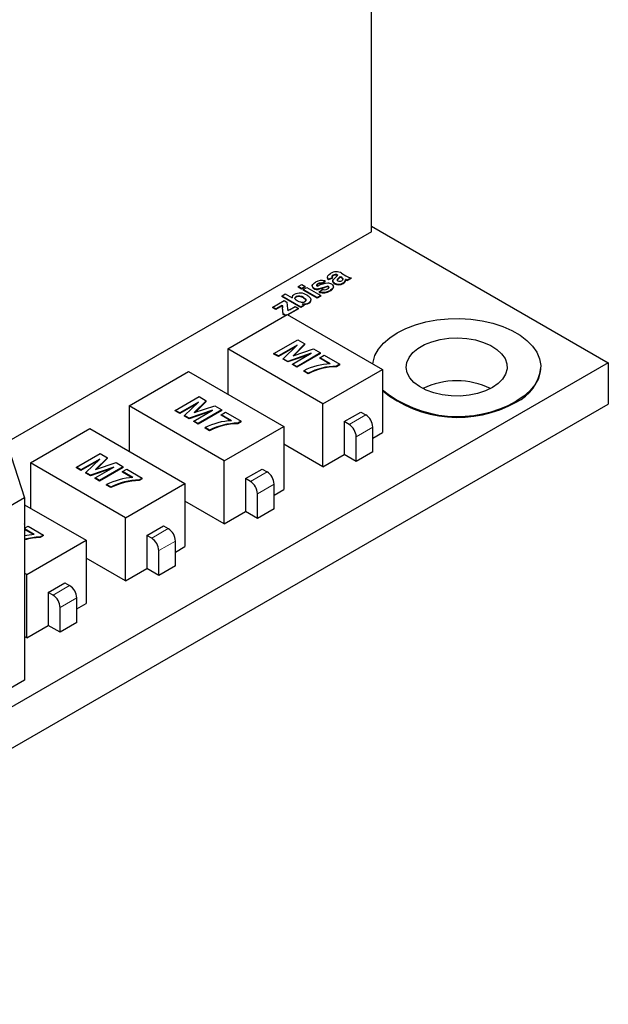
# Model space of a CAD drawing. Header units: millimetres. Extents: x 8.3 to 21.2, y 4.9 to 15.7.
# Tile 11 of 12: x 19.5 to 21.2, y 10.4 to 13.3. Entities that reach past the tile are written whole.
import ezdxf

# ---------------------------------------------------------------- set-up
doc = ezdxf.new("R2010")
doc.units = ezdxf.units.MM
doc.linetypes.add('PHANTOM', pattern=[1.27, 0.635, -0.127, 0.127, -0.127, 0.127, -0.127])

msp = doc.modelspace()

# ---------------------------------------------------------------- linework, layer by layer
at = {"color": 7, "linetype": 'Continuous', "lineweight": 25}
for p, q in [((20.5335, 12.7141), (20.5335, 14.7555)), ((20.5335, 12.7304), (21.2371, 12.3243)), ((20.5335, 12.7141), (19.4476, 12.0872)), ((20.4018, 12.5791), (20.4018, 12.5775)), ((20.4167, 12.5772), (20.4051, 12.5726)), ((20.4167, 12.5756), (20.4051, 12.5709)), ((20.4051, 12.5726), (20.4051, 12.5709)), ((20.4167, 12.5756), (20.4167, 12.5772)), ((20.4251, 12.577), (20.433, 12.5846)), ((20.44, 12.5789), (20.4311, 12.5696)), ((20.4311, 12.5698), (20.4311, 12.5713)), ((20.433, 12.5846), (20.4319, 12.5852)), ((20.4319, 12.5836), (20.4319, 12.5836)), ((20.44, 12.5805), (20.4422, 12.5793)), ((20.44, 12.5805), (20.44, 12.5789)), ((20.4422, 12.5776), (20.44, 12.5789)), ((20.4443, 12.5904), (20.4568, 12.583)), ((20.4471, 12.5743), (20.4471, 12.576)), ((20.4561, 12.5706), (20.4561, 12.5722)), ((20.4577, 12.57), (20.4577, 12.5717)), ((20.4727, 12.5766), (20.462, 12.5704)), ((20.4727, 12.575), (20.462, 12.5688)), ((20.462, 12.5688), (20.462, 12.5704)), ((20.4727, 12.575), (20.4727, 12.5766)), ((20.3147, 12.5507), (20.3256, 12.557)), ((20.3247, 12.5449), (20.3147, 12.5507)), ((20.3147, 12.5507), (20.3147, 12.5491)), ((20.3247, 12.5433), (20.3147, 12.5491)), ((20.3356, 12.5512), (20.3247, 12.5449)), ((20.3356, 12.5496), (20.3247, 12.5433)), ((20.3247, 12.5433), (20.3247, 12.5449)), ((20.3256, 12.557), (20.3356, 12.5512)), ((20.3303, 12.5417), (20.3411, 12.548)), ((20.3303, 12.5417), (20.3303, 12.5401)), ((20.3713, 12.5181), (20.3303, 12.5417)), ((20.3713, 12.5164), (20.3303, 12.5401)), ((20.3356, 12.5496), (20.3356, 12.5512)), ((20.3411, 12.548), (20.3821, 12.5243)), ((20.3567, 12.5531), (20.3567, 12.5515)), ((20.3776, 12.5353), (20.3869, 12.5425)), ((20.3952, 12.5677), (20.3869, 12.5607)), ((20.3952, 12.5661), (20.3869, 12.5591)), ((20.3869, 12.5591), (20.3869, 12.5607)), ((20.3952, 12.5661), (20.3952, 12.5677)), ((20.4026, 12.55), (20.4026, 12.5516)), ((20.4181, 12.5675), (20.4181, 12.5658)), ((20.4198, 12.549), (20.4198, 12.5506)), ((20.2659, 12.5226), (20.2768, 12.5288)), ((20.3225, 12.4899), (20.2659, 12.5226)), ((20.2659, 12.5226), (20.2659, 12.5209)), ((20.3225, 12.4883), (20.2659, 12.5209)), ((20.2768, 12.5288), (20.2971, 12.5171)), ((20.2971, 12.519), (20.2971, 12.5174)), ((20.3821, 12.5243), (20.3713, 12.5181)), ((20.3821, 12.5227), (20.3713, 12.5164)), ((20.3713, 12.5164), (20.3713, 12.5181)), ((20.3776, 12.5337), (20.3776, 12.5353)), ((20.3821, 12.5227), (20.3821, 12.5243)), ((20.2395, 12.4894), (20.2734, 12.5089)), ((20.2485, 12.4842), (20.2395, 12.4894)), ((20.2395, 12.4877), (20.2395, 12.4894)), ((20.2485, 12.4825), (20.2395, 12.4877)), ((20.2629, 12.4926), (20.2485, 12.4842)), ((20.2629, 12.4909), (20.2485, 12.4825)), ((20.2485, 12.4825), (20.2485, 12.4842)), ((20.2678, 12.4939), (20.2678, 12.4955)), ((20.2705, 12.4698), (20.2683, 12.4887)), ((20.2705, 12.4681), (20.2683, 12.4871)), ((20.2734, 12.5089), (20.2811, 12.5045)), ((20.2811, 12.5045), (20.2835, 12.485)), ((20.3156, 12.486), (20.2828, 12.467)), ((20.2835, 12.485), (20.2839, 12.4784)), ((20.3156, 12.4843), (20.2842, 12.4662)), ((20.2893, 12.4818), (20.3061, 12.4915)), ((20.3061, 12.4915), (20.3156, 12.486)), ((20.3156, 12.4843), (20.3156, 12.486)), ((20.3326, 12.4957), (20.3225, 12.4899)), ((20.3326, 12.4941), (20.3225, 12.4883)), ((20.3225, 12.4883), (20.3225, 12.4899)), ((20.3265, 12.4992), (20.3326, 12.4957)), ((20.3326, 12.4941), (20.3326, 12.4957)), ((20.1057, 12.3651), (20.2825, 12.4672)), ((20.2787, 12.465), (20.2705, 12.4698)), ((20.2705, 12.4698), (20.2705, 12.4681)), ((20.2773, 12.4642), (20.2705, 12.4681)), ((20.2825, 12.4672), (20.5653, 12.3039)), ((20.3886, 12.2018), (20.1057, 12.3651)), ((20.1057, 12.3651), (20.1057, 12.2304)), ((20.2429, 12.3518), (20.3136, 12.3926)), ((20.3118, 12.3763), (20.2561, 12.3442)), ((20.3076, 12.3722), (20.2561, 12.3425)), ((20.2701, 12.3361), (20.3118, 12.3763)), ((20.335, 12.3802), (20.2996, 12.345)), ((20.2996, 12.345), (20.3603, 12.3656)), ((20.335, 12.3786), (20.302, 12.3459)), ((20.3136, 12.3926), (20.335, 12.3802)), ((20.335, 12.3786), (20.335, 12.3802)), ((20.3603, 12.3656), (20.3818, 12.3532)), ((20.2561, 12.3442), (20.2429, 12.3518)), ((20.2429, 12.3501), (20.2429, 12.3518)), ((20.2561, 12.3425), (20.2429, 12.3501)), ((20.2561, 12.3425), (20.2561, 12.3442)), ((20.2839, 12.3281), (20.2701, 12.3361)), ((20.2701, 12.3345), (20.2701, 12.3361)), ((20.3536, 12.3522), (20.2839, 12.3281)), ((20.3465, 12.3481), (20.2839, 12.3265)), ((20.2979, 12.32), (20.3536, 12.3522)), ((20.3818, 12.3532), (20.3111, 12.3124)), ((20.3818, 12.3516), (20.3111, 12.3108)), ((20.3795, 12.3389), (20.3921, 12.3462)), ((20.4104, 12.3211), (20.3795, 12.3389)), ((20.3795, 12.3373), (20.3795, 12.3389)), ((20.4079, 12.3209), (20.3795, 12.3373)), ((20.3818, 12.3516), (20.3818, 12.3532)), ((20.3921, 12.3462), (20.4385, 12.3195)), ((21.2371, 12.3243), (18.1435, 10.5384)), ((20.2839, 12.3265), (20.2701, 12.3345)), ((20.2839, 12.3265), (20.2839, 12.3281)), ((20.3111, 12.3124), (20.2979, 12.32)), ((20.2979, 12.3184), (20.2979, 12.32)), ((20.3111, 12.3108), (20.2979, 12.3184)), ((20.3111, 12.3108), (20.3111, 12.3124)), ((20.4385, 12.3195), (20.4286, 12.3138)), ((20.4385, 12.3178), (20.4286, 12.3121)), ((20.4286, 12.3121), (20.4286, 12.3138)), ((20.4385, 12.3178), (20.4385, 12.3195)), ((21.0363, 12.309), (21.0363, 12.3114)), ((21.2371, 12.3243), (21.2371, 12.201)), ((19.8123, 12.1957), (19.989, 12.2978)), ((19.989, 12.2978), (20.2719, 12.1345)), ((20.3449, 12.2929), (20.3318, 12.3004)), ((20.3318, 12.2988), (20.3318, 12.3004)), ((20.3449, 12.2913), (20.3318, 12.2988)), ((20.3449, 12.2913), (20.3449, 12.2929)), ((20.3886, 12.2018), (20.5653, 12.3039)), ((20.5653, 12.3039), (20.5653, 12.1161)), ((19.3951, 12.2489), (19.5011, 11.9223)), ((19.9495, 12.1824), (20.0202, 12.2232)), ((20.0202, 12.2232), (20.0416, 12.2108)), ((18.1435, 10.4151), (21.2371, 12.201)), ((20.0951, 12.0324), (19.8123, 12.1957)), ((19.8123, 12.1957), (19.8123, 12.061)), ((20.0184, 12.2069), (19.9627, 12.1748)), ((20.0142, 12.2028), (19.9627, 12.1731)), ((19.9766, 12.1667), (20.0184, 12.2069)), ((20.0416, 12.2108), (20.0061, 12.1756)), ((20.0061, 12.1756), (20.0669, 12.1962)), ((20.0416, 12.2092), (20.0086, 12.1765)), ((20.0416, 12.2092), (20.0416, 12.2108)), ((20.0669, 12.1962), (20.0883, 12.1838)), ((20.3886, 12.014), (20.3886, 12.2018)), ((19.9627, 12.1748), (19.9495, 12.1824)), ((19.9495, 12.1807), (19.9495, 12.1824)), ((19.9627, 12.1731), (19.9495, 12.1807)), ((19.9627, 12.1731), (19.9627, 12.1748)), ((19.9904, 12.1587), (19.9766, 12.1667)), ((19.9766, 12.1651), (19.9766, 12.1667)), ((19.9904, 12.1571), (19.9766, 12.1651)), ((20.0601, 12.1828), (19.9904, 12.1587)), ((20.0531, 12.1787), (19.9904, 12.1571)), ((19.9904, 12.1571), (19.9904, 12.1587)), ((20.0044, 12.1506), (20.0601, 12.1828)), ((20.0883, 12.1838), (20.0176, 12.143)), ((20.0883, 12.1822), (20.0176, 12.1414)), ((20.0861, 12.1695), (20.0987, 12.1768)), ((20.1169, 12.1517), (20.0861, 12.1695)), ((20.0861, 12.1679), (20.0861, 12.1695)), ((20.1145, 12.1515), (20.0861, 12.1679)), ((20.0883, 12.1822), (20.0883, 12.1838)), ((20.0987, 12.1768), (20.145, 12.15)), ((20.4522, 12.1488), (20.5017, 12.1773)), ((20.5017, 12.1773), (20.5158, 12.1692)), ((20.0044, 12.149), (20.0044, 12.1506)), ((20.0176, 12.143), (20.0044, 12.1506)), ((20.0176, 12.1414), (20.0044, 12.149)), ((20.0176, 12.1414), (20.0176, 12.143)), ((20.0515, 12.1235), (20.0384, 12.131)), ((20.0384, 12.1294), (20.0384, 12.131)), ((20.0951, 12.0324), (20.2719, 12.1345)), ((20.145, 12.15), (20.1352, 12.1444)), ((20.145, 12.1484), (20.1352, 12.1427)), ((20.1352, 12.1427), (20.1352, 12.1444)), ((20.145, 12.1484), (20.145, 12.15)), ((20.2719, 12.1345), (20.2719, 11.9467)), ((20.4522, 12.1488), (20.4522, 12.0508)), ((20.4663, 12.1406), (20.4522, 12.1488)), ((20.537, 12.0589), (20.537, 12.1324)), ((19.5188, 12.0263), (19.6956, 12.1284)), ((19.6956, 12.1284), (19.9784, 11.9651)), ((20.0515, 12.1218), (20.0384, 12.1294)), ((20.0515, 12.1218), (20.0515, 12.1235)), ((20.4875, 12.0304), (20.4875, 12.1038)), ((20.537, 12.0998), (20.5653, 12.1161)), ((20.3886, 12.014), (20.2719, 12.0814)), ((19.656, 12.013), (19.7267, 12.0538)), ((19.7267, 12.0538), (19.7481, 12.0414)), ((20.3886, 12.014), (20.4522, 12.0508)), ((20.4875, 12.0304), (20.4522, 12.0508)), ((20.537, 12.0589), (20.4875, 12.0304)), ((19.8017, 11.863), (19.5188, 12.0263)), ((19.5188, 12.0263), (19.5188, 11.8916)), ((19.6692, 12.0053), (19.656, 12.013)), ((19.656, 12.0113), (19.656, 12.013)), ((19.7249, 12.0375), (19.6692, 12.0053)), ((19.7207, 12.0334), (19.6692, 12.0037)), ((19.6832, 11.9973), (19.7249, 12.0375)), ((19.7667, 12.0134), (19.697, 11.9893)), ((19.711, 11.9812), (19.7667, 12.0134)), ((19.7481, 12.0414), (19.7127, 12.0062)), ((19.7127, 12.0062), (19.7734, 12.0268)), ((19.7481, 12.0398), (19.7151, 12.0071)), ((19.7949, 12.0144), (19.7242, 11.9736)), ((19.7949, 12.0128), (19.7242, 11.972)), ((19.7481, 12.0398), (19.7481, 12.0414)), ((19.7734, 12.0268), (19.7949, 12.0144)), ((19.7949, 12.0128), (19.7949, 12.0144)), ((20.0951, 11.8446), (20.0951, 12.0324)), ((19.6692, 12.0037), (19.656, 12.0113)), ((19.6692, 12.0037), (19.6692, 12.0053)), ((19.697, 11.9893), (19.6832, 11.9973)), ((19.6832, 11.9957), (19.6832, 11.9973)), ((19.697, 11.9877), (19.6832, 11.9957)), ((19.7596, 12.0093), (19.697, 11.9877)), ((19.697, 11.9877), (19.697, 11.9893)), ((19.7926, 12.0001), (19.8052, 12.0074)), ((19.8235, 11.9823), (19.7926, 12.0001)), ((19.7926, 11.9985), (19.7926, 12.0001)), ((19.821, 11.9821), (19.7926, 11.9985)), ((19.8052, 12.0074), (19.8516, 11.9806)), ((20.1587, 11.9793), (20.2082, 12.0079)), ((20.2082, 12.0079), (20.2224, 11.9998)), ((19.711, 11.9796), (19.711, 11.9812)), ((19.7242, 11.9736), (19.711, 11.9812)), ((19.7242, 11.972), (19.711, 11.9796)), ((19.7242, 11.972), (19.7242, 11.9736)), ((19.758, 11.9541), (19.7449, 11.9616)), ((19.7449, 11.96), (19.7449, 11.9616)), ((19.758, 11.9524), (19.7449, 11.96)), ((19.758, 11.9524), (19.758, 11.9541)), ((19.8017, 11.863), (19.9784, 11.9651)), ((19.8516, 11.9806), (19.8417, 11.975)), ((19.8516, 11.979), (19.8417, 11.9733)), ((19.8417, 11.9733), (19.8417, 11.975)), ((19.8516, 11.979), (19.8516, 11.9806)), ((19.9784, 11.9651), (19.9784, 11.7773)), ((20.1587, 11.9793), (20.1587, 11.8814)), ((20.1729, 11.9712), (20.1587, 11.9793)), ((20.2436, 11.8895), (20.2436, 11.963)), ((20.1941, 11.861), (20.1941, 11.9344)), ((20.2436, 11.9303), (20.2719, 11.9467)), ((19.5011, 11.9223), (18.794, 11.5141)), ((19.5011, 11.9223), (19.5011, 11.3793)), ((19.5011, 11.9018), (19.685, 11.7957)), ((20.0951, 11.8446), (19.9784, 11.912)), ((20.0951, 11.8446), (20.1587, 11.8814)), ((20.1941, 11.861), (20.1587, 11.8814)), ((20.2436, 11.8895), (20.1941, 11.861)), ((19.5011, 11.8452), (19.5014, 11.845)), ((19.5014, 11.845), (19.5011, 11.8448)), ((19.5014, 11.8434), (19.5011, 11.8432)), ((19.5011, 11.8318), (19.5118, 11.838)), ((19.5014, 11.8434), (19.5014, 11.845)), ((19.5118, 11.838), (19.5581, 11.8112)), ((19.8017, 11.6752), (19.8017, 11.863)), ((19.8653, 11.8099), (19.9148, 11.8385)), ((19.9148, 11.8385), (19.9289, 11.8304)), ((19.53, 11.8129), (19.5011, 11.8296)), ((19.5276, 11.8127), (19.5011, 11.828)), ((19.5581, 11.8112), (19.5483, 11.8055)), ((19.5581, 11.8096), (19.5483, 11.8039)), ((19.5581, 11.8096), (19.5581, 11.8112)), ((19.8653, 11.8099), (19.8653, 11.712)), ((19.8794, 11.8018), (19.8653, 11.8099)), ((19.5082, 11.6936), (19.685, 11.7957)), ((19.5483, 11.8039), (19.5483, 11.8055)), ((19.685, 11.7957), (19.685, 11.6079)), ((19.9501, 11.7201), (19.9501, 11.7936)), ((19.9007, 11.6915), (19.9007, 11.765)), ((19.9501, 11.7609), (19.9784, 11.7773)), ((19.8017, 11.6752), (19.685, 11.7426)), ((19.9501, 11.7201), (19.9007, 11.6915)), ((19.5082, 11.6936), (19.5011, 11.6977)), ((19.5082, 11.5058), (19.5082, 11.6936)), ((19.8017, 11.6752), (19.8653, 11.712)), ((19.9007, 11.6915), (19.8653, 11.712)), ((19.5718, 11.6405), (19.6213, 11.6691)), ((19.6213, 11.6691), (19.6355, 11.661)), ((19.5718, 11.6405), (19.5718, 11.5426)), ((19.586, 11.6324), (19.5718, 11.6405)), ((19.6567, 11.5507), (19.6567, 11.6242)), ((19.6567, 11.5915), (19.685, 11.6079)), ((19.6072, 11.5221), (19.6072, 11.5956)), ((19.6567, 11.5507), (19.6072, 11.5221)), ((19.5082, 11.5058), (19.5718, 11.5426)), ((19.6072, 11.5221), (19.5718, 11.5426)), ((19.5082, 11.5058), (19.5011, 11.5099)), ((19.5011, 11.3793), (19.35, 11.292))]:
    msp.add_line(p, q, dxfattribs=at)
at = {"color": 8, "linetype": 'PHANTOM', "lineweight": 18}
for p, q in [((20.4187, 12.5827), (20.4187, 12.5843)), ((20.4319, 12.5836), (20.4319, 12.5852)), ((20.4422, 12.5776), (20.4422, 12.5793)), ((20.3616, 12.5447), (20.3616, 12.5463)), ((20.3693, 12.5541), (20.3693, 12.5549)), ((20.3742, 12.5575), (20.3742, 12.5591)), ((20.3756, 12.5422), (20.3756, 12.5438)), ((20.3975, 12.5487), (20.3975, 12.5504)), ((20.4054, 12.5493), (20.4054, 12.5509)), ((20.423, 12.5593), (20.423, 12.5609)), ((20.4488, 12.5601), (20.4488, 12.5618)), ((20.3087, 12.5191), (20.3087, 12.5208)), ((20.331, 12.5167), (20.331, 12.5184)), ((20.4099, 12.5377), (20.4099, 12.5393)), ((20.2629, 12.4909), (20.2629, 12.4926)), ((20.2683, 12.4871), (20.2683, 12.4887)), ((20.3463, 12.501), (20.3463, 12.5026)), ((20.4663, 12.1406), (20.5158, 12.1692)), ((20.537, 12.1324), (20.4875, 12.1038)), ((20.1729, 11.9712), (20.2224, 11.9998)), ((20.2436, 11.963), (20.1941, 11.9344)), ((19.8794, 11.8018), (19.9289, 11.8304)), ((19.9501, 11.7936), (19.9007, 11.765)), ((19.586, 11.6324), (19.6355, 11.661)), ((19.6567, 11.6242), (19.6072, 11.5956))]:
    msp.add_line(p, q, dxfattribs=at)
at = {"color": 7, "linetype": 'Continuous', "lineweight": 25, "flags": 128}
for points in [[(20.4051, 12.5726), (20.4034, 12.5746), (20.4018, 12.5791), (20.4028, 12.5825), (20.4068, 12.5866), (20.4112, 12.5895)], [(20.4051, 12.5709), (20.4034, 12.573), (20.4018, 12.5775)], [(20.4187, 12.5843), (20.4163, 12.5825), (20.4154, 12.5811), (20.4153, 12.5796), (20.4167, 12.5772)], [(20.4187, 12.5827), (20.4163, 12.5808), (20.4154, 12.5794), (20.4153, 12.5789)], [(20.423, 12.5609), (20.4205, 12.5627), (20.4185, 12.5655), (20.4182, 12.5686), (20.42, 12.572), (20.4251, 12.577)], [(20.448, 12.5724), (20.4468, 12.57), (20.4444, 12.5681)], [(20.4471, 12.576), (20.4481, 12.5743), (20.448, 12.5724)], [(20.4481, 12.5722), (20.4481, 12.5727), (20.4471, 12.5743)], [(20.3616, 12.5463), (20.359, 12.5481), (20.3571, 12.5509), (20.3568, 12.5539), (20.3583, 12.5573), (20.3635, 12.5619), (20.3662, 12.5635)], [(20.3975, 12.5504), (20.384, 12.5458), (20.3756, 12.5438)], [(20.3975, 12.5487), (20.384, 12.5441), (20.3756, 12.5422)], [(20.402, 12.5439), (20.4053, 12.5462), (20.4068, 12.5484)], [(20.4148, 12.558), (20.4173, 12.5562), (20.4194, 12.5532), (20.4197, 12.5493), (20.4177, 12.5454), (20.4115, 12.5403), (20.4099, 12.5393)], [(20.3119, 12.5085), (20.3092, 12.5102), (20.3061, 12.5133), (20.3052, 12.5157), (20.3058, 12.5182), (20.3079, 12.5203), (20.3087, 12.5208)], [(20.3087, 12.5191), (20.3063, 12.5173), (20.3054, 12.5154)], [(20.331, 12.5184), (20.3337, 12.5167), (20.3373, 12.5133), (20.3382, 12.5109), (20.3376, 12.5084), (20.3356, 12.5064), (20.3351, 12.506)], [(20.3381, 12.509), (20.338, 12.5103), (20.3365, 12.5126), (20.331, 12.5167)], [(20.3416, 12.5251), (20.3443, 12.5234), (20.3515, 12.5164), (20.3528, 12.5117), (20.3513, 12.507), (20.3472, 12.5031), (20.3463, 12.5026)], [(20.3233, 12.5042), (20.3179, 12.5056), (20.3119, 12.5085)], [(20.5368, 12.3204), (20.5376, 12.3262), (20.5434, 12.3456), (20.5537, 12.3644), (20.5684, 12.3821), (20.5871, 12.3986), (20.6095, 12.4135), (20.6352, 12.4264), (20.6638, 12.4372), (20.6946, 12.4457), (20.7271, 12.4516), (20.7607, 12.455), (20.7948, 12.4556), (20.8288, 12.4536), (20.8619, 12.449), (20.8937, 12.4417), (20.9234, 12.4321), (20.9506, 12.4202), (20.9747, 12.4063), (20.9953, 12.3906), (21.0121, 12.3734), (21.0246, 12.3551), (21.0327, 12.3359), (21.0362, 12.3163), (21.035, 12.2966), (21.0292, 12.2772), (21.0189, 12.2585), (21.0042, 12.2407), (20.9855, 12.2242), (20.9631, 12.2094), (20.9631, 12.2094)], [(20.8924, 12.2502), (20.8717, 12.2402), (20.8483, 12.2326), (20.823, 12.2274), (20.7964, 12.225), (20.7695, 12.2254), (20.7432, 12.2285), (20.7182, 12.2343), (20.6954, 12.2425), (20.6756, 12.253), (20.6593, 12.2653), (20.6471, 12.2792), (20.6394, 12.294), (20.6363, 12.3095), (20.6381, 12.325), (20.6447, 12.34), (20.6558, 12.3541), (20.6712, 12.3669), (20.6902, 12.3779), (20.7123, 12.3867), (20.7368, 12.3931), (20.7628, 12.3969), (20.7897, 12.398), (20.8164, 12.3962), (20.8421, 12.3918), (20.8661, 12.3847), (20.8875, 12.3753), (20.9056, 12.3639), (20.92, 12.3507), (20.93, 12.3363), (20.9354, 12.3211), (20.936, 12.3056), (20.9318, 12.2902), (20.9229, 12.2756), (20.9096, 12.2621), (20.8924, 12.2502)]]:
    msp.add_lwpolyline(points, dxfattribs=at)
at = {"color": 7, "linetype": 'Continuous', "lineweight": 25}
for centre, radius, start, end in [((20.3852, 12.5347), 0.0346, 73.1472, 123.2775), ((20.4284, 12.5655), 0.0295, 57.452, 125.566), ((20.426, 12.5749), 0.0118, 60.206, 127.8059), ((20.426, 12.5733), 0.0118, 60.206, 127.8059), ((20.4339, 12.5705), 0.0029, 165.2216, 248.1007), ((20.4833, 12.5297), 0.0668, 130.3742, 141.4556), ((20.4315, 12.5584), 0.0235, 48.5915, 63.0193), ((20.4304, 12.5551), 0.0254, 49.1476, 62.4631), ((20.4438, 12.573), 0.0123, 293.7769, 356.3404), ((20.4438, 12.5714), 0.0123, 293.7769, 356.3404), ((20.45, 12.5496), 0.0234, 70.5778, 74.8867), ((20.45, 12.548), 0.0234, 70.5778, 74.8867), ((20.4818, 12.6225), 0.0468, 237.7045, 258.7975), ((20.4811, 12.6433), 0.0754, 251.9138, 255.2632), ((20.4811, 12.6417), 0.0754, 251.9138, 255.2632), ((20.3643, 12.5516), 0.00746, 180.7267, 248.1894), ((20.3723, 12.5663), 0.0227, 241.6012, 278.3148), ((20.3723, 12.5646), 0.0227, 241.6012, 278.3148), ((20.3708, 12.5544), 0.0016, 162.0519, 248.8911), ((20.3786, 12.5491), 0.011, 113.756, 147.8572), ((20.3786, 12.5475), 0.011, 113.756, 147.8572), ((20.3726, 12.5576), 0.00519, 243.5033, 277.7647), ((20.4083, 12.4837), 0.0771, 93.6733, 116.9886), ((20.3822, 12.5467), 0.0148, 71.555, 122.7704), ((20.3822, 12.5451), 0.0148, 71.555, 122.7704), ((20.3931, 12.5588), 0.0174, 249.0841, 301.0378), ((20.4045, 12.5334), 0.0184, 95.9782, 112.2709), ((20.4045, 12.5317), 0.0184, 95.9782, 112.2709), ((20.4026, 12.5458), 0.00579, 61.0844, 90.0293), ((20.4026, 12.5442), 0.00579, 61.0844, 90.0293), ((20.4045, 12.54), 0.0207, 60.28, 93.3374), ((20.4046, 12.5487), 0.00229, 351.4804, 69.5125), ((20.4044, 12.5469), 0.00255, 16.7483, 66.8521), ((20.4052, 12.5515), 0.0146, 288.696, 349.8872), ((20.4256, 12.5661), 0.00729, 182.1486, 249.7239), ((20.4351, 12.5839), 0.026, 242.2075, 301.6693), ((20.4351, 12.5822), 0.026, 242.2075, 301.6693), ((20.4384, 12.5786), 0.0121, 242.4668, 299.9829), ((20.3074, 12.5178), 0.0103, 113.4823, 183.8663), ((20.3206, 12.4926), 0.0387, 57.0853, 116.5147), ((20.3178, 12.5006), 0.0222, 53.4459, 114.1908), ((20.3178, 12.4988), 0.0223, 53.662, 113.9746), ((20.3428, 12.51), 0.00972, 291.1299, 9.2514), ((20.3894, 12.5725), 0.039, 252.4814, 301.7717), ((20.3894, 12.5708), 0.039, 252.4814, 301.7717), ((20.1564, 12.6733), 0.2098, 300.5367, 302.0804), ((20.1564, 12.6716), 0.2098, 300.5367, 302.0804), ((20.3422, 12.4978), 0.0744, 181.7554, 186.985), ((20.3422, 12.4962), 0.0744, 181.7554, 186.985), ((20.4045, 12.291), 0.2228, 121.1256, 122.759), ((20.3264, 12.5228), 0.0189, 260.4229, 297.3003), ((20.3309, 12.5334), 0.0344, 262.8018, 296.6526), ((20.3318, 12.5286), 0.0312, 266.053, 297.7527), ((20.4198, 12.1261), 0.1952, 92.758, 116.7641), ((20.4307, 12.1271), 0.1866, 90.6436, 117.3671), ((20.4307, 12.1255), 0.1866, 90.6436, 117.3671), ((20.9114, 12.3213), 0.1255, 294.3044, 354.3755), ((20.7863, 12.0383), 0.2321, 64.2397, 115.7603), ((20.7896, 12.5186), 0.3546, 230.7719, 299.2989), ((20.7896, 12.5161), 0.3546, 230.7719, 299.2989), ((20.491, 12.1303), 0.0461, 2.6055, 57.3945), ((20.1263, 11.9567), 0.1952, 92.758, 116.7641), ((20.1373, 11.9577), 0.1866, 90.6436, 117.3671), ((20.1373, 11.9561), 0.1866, 90.6436, 117.3671), ((20.4415, 12.1018), 0.0461, 2.6055, 57.3945), ((20.1975, 11.9609), 0.0461, 2.6055, 57.3945), ((19.8329, 11.7873), 0.1952, 92.758, 116.7641), ((19.8438, 11.7883), 0.1866, 90.6436, 117.3671), ((19.8438, 11.7867), 0.1866, 90.6436, 117.3671), ((20.148, 11.9323), 0.0461, 2.6055, 57.3945), ((19.5424, 11.6078), 0.2055, 93.4582, 101.5866), ((19.9041, 11.7915), 0.0461, 2.6055, 57.3945), ((19.5516, 11.6164), 0.1891, 90.9926, 105.4612), ((19.5516, 11.6148), 0.1891, 90.9926, 105.4612), ((19.8546, 11.7629), 0.0461, 2.6055, 57.3945), ((19.6106, 11.6221), 0.0461, 2.6055, 57.3945), ((19.5611, 11.5935), 0.0461, 2.6055, 57.3945)]:
    msp.add_arc(centre, radius, start, end, dxfattribs=at)

doc.saveas('drawing.dxf')
